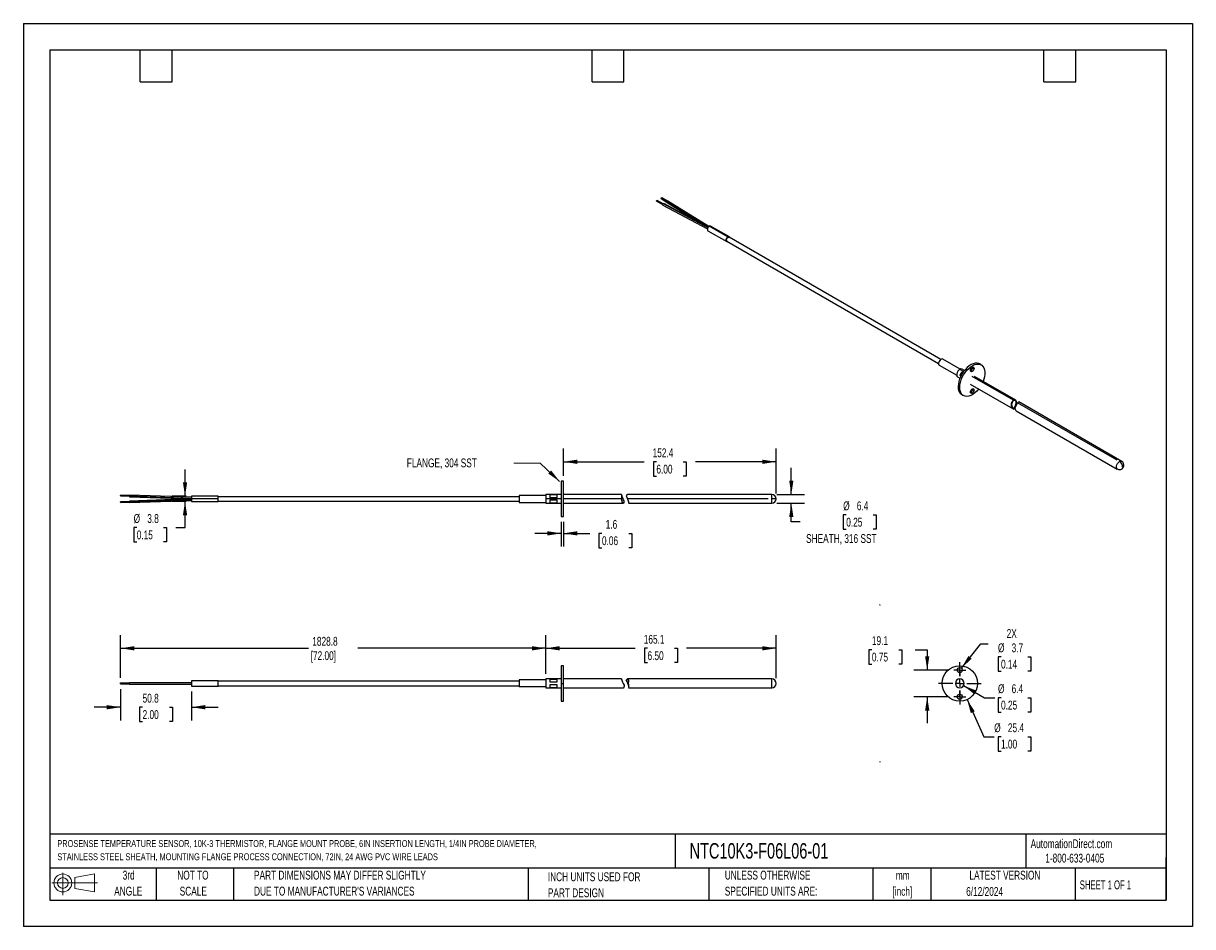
# Model space of a CAD drawing. Header units: millimetres. Extents: x 0 to 838, y 0 to 648.
import ezdxf

# ---------------------------------------------------------------- set-up
doc = ezdxf.new("R2010")
doc.units = ezdxf.units.MM
doc.header["$LTSCALE"] = 3
doc.linetypes.add('CENTERX2', pattern=[20.32, 12.7, -2.54, 2.54, -2.54])
doc.layers.add('CENTER', color=40, linetype='CENTERX2')
doc.layers.add('SLD-DEFPOINTS', color=7, linetype='Continuous')
doc.layers.add('DIMENSIONS', color=140, linetype='Continuous', lineweight=25)
doc.layers.add('TEXT', color=140, linetype='Continuous', lineweight=25)
doc.styles.add('SLDTEXTSTYLE0', font='TXT', dxfattribs={"width": 0.7})
doc.styles.add('SLDTEXTSTYLE1', font='TXT', dxfattribs={"width": 0.65})
doc.dimstyles.new('SLDDIMSTYLE0', dxfattribs={"dimtxt": 6.474023, "dimasz": 9.906, "dimexe": 0, "dimexo": 0.0625, "dimgap": 1.618506, "dimtad": 0, "dimtih": 1, "dimtoh": 1, "dimdec": 1, "dimrnd": 1e-09, "dimzin": 12, "dimdsep": 46, "dimtxsty": 'SLDTEXTSTYLE0', "dimsah": 1, "dimcen": 0.09, "dimadec": 0, "dimazin": 3, "dimtfac": 1, "dimtdec": 1, "dimtmove": 0, "dimatfit": 0, "dimfxl": 0, "dimfrac": 2, "dimtolj": 1, "dimtzin": 12, "dimarcsym": 0})
doc.dimstyles.new('SLDDIMSTYLE1', dxfattribs={"dimtxt": 6.474023, "dimasz": 9.906, "dimexe": 0, "dimexo": 0.0625, "dimgap": 1.618506, "dimtad": 0, "dimtih": 1, "dimtoh": 1, "dimdec": 1, "dimrnd": 1e-09, "dimzin": 12, "dimdsep": 46, "dimtxsty": 'SLDTEXTSTYLE0', "dimsah": 1, "dimcen": 0, "dimadec": 0, "dimazin": 3, "dimtfac": 1, "dimtdec": 1, "dimtofl": 0, "dimtmove": 0, "dimatfit": 3, "dimfxl": 0, "dimfrac": 2, "dimtolj": 1, "dimtzin": 12, "dimarcsym": 0})
doc.dimstyles.new('SLDDIMSTYLE2', dxfattribs={"dimtxt": 6.474023, "dimasz": 9.906, "dimexe": 0, "dimexo": 0.0625, "dimgap": 1.618506, "dimtad": 0, "dimtih": 1, "dimtoh": 1, "dimdec": 1, "dimrnd": 1e-09, "dimzin": 12, "dimdsep": 46, "dimtxsty": 'SLDTEXTSTYLE0', "dimsah": 1, "dimcen": 0, "dimadec": 0, "dimazin": 3, "dimtfac": 1, "dimtdec": 1, "dimtofl": 0, "dimtmove": 0, "dimatfit": 3, "dimfxl": 0, "dimfrac": 2, "dimtolj": 1, "dimtzin": 12, "dimarcsym": 0})
doc.dimstyles.new('SLDDIMSTYLE3', dxfattribs={"dimtxt": 6.474023, "dimasz": 9.906, "dimexe": 0, "dimexo": 0.0625, "dimgap": 1.618506, "dimtad": 0, "dimtih": 1, "dimtoh": 1, "dimdec": 1, "dimrnd": 1e-09, "dimzin": 12, "dimdsep": 46, "dimtxsty": 'SLDTEXTSTYLE0', "dimsah": 1, "dimcen": 0.09, "dimadec": 0, "dimazin": 3, "dimtfac": 1, "dimtdec": 1, "dimtofl": 0, "dimtmove": 0, "dimatfit": 3, "dimfxl": 0, "dimfrac": 2, "dimtolj": 1, "dimtzin": 12, "dimarcsym": 0})

# ---------------------------------------------------------------- blocks, each defined once
blk = doc.blocks.new('Block11')
at = {"color": 7, "linetype": 'Continuous', "lineweight": 18}
for p, q in [((0, 8.65), (32.62, 8.65)), ((7.77, 15.93), (7.77, 0)), ((16.44, 12.5), (30.53, 15.1)), ((16.44, 4.79), (16.44, 12.5)), ((30.53, 15.1), (30.53, 2.19)), ((16.44, 4.79), (30.53, 2.19))]:
    blk.add_line(p, q, dxfattribs=at)
for radius in [6.45, 3.86]:
    blk.add_circle((7.77, 8.65), radius, dxfattribs=at)
blk = doc.blocks.new('Block12')
at = {"layer": 'SLD-DEFPOINTS'}
blk.add_blockref('Block11', (0, 0), dxfattribs=at)
blk = doc.blocks.new('SW_NOTE_0')
at = {"layer": 'TEXT', "color": 0, "linetype": 'CENTERX2', "lineweight": 18, "attachment_point": 1, "style": 'SLDTEXTSTYLE0'}
for s, insert, char_height in [('PROSENSE TEMPERATURE SENSOR, 10K-3 THERMISTOR,\xa0FLANGE MOUNT PROBE, 6IN INSERTION LENGTH, 1/4IN\xa0PROBE\xa0DIAMETER,', (0, 6.39), 4.95771), ('STAINLESS STEEL SHEATH, MOUNTING\xa0FLANGE\xa0PROCESS CONNECTION, 72IN, 24 AWG PVC WIRE LEADS', (0, -3.07), 4.9577)]:
    blk.add_mtext(s, dxfattribs=dict(at, insert=insert, char_height=char_height))
blk = doc.blocks.new('SW_NOTE_0_1')
at = {"layer": 'TEXT', "color": 0, "linetype": 'CENTERX2', "lineweight": 18, "char_height": 6.35, "attachment_point": 2, "style": 'SLDTEXTSTYLE0'}
for s, insert in [('mm', (8.53, 8.19)), ('[inch]', (8.28, -3.28))]:
    blk.add_mtext(s, dxfattribs=dict(at, insert=insert))
blk = doc.blocks.new('SW_NOTE_0_2')
at = {"layer": 'TEXT', "color": 0, "linetype": 'CENTERX2', "lineweight": 18, "char_height": 6.35, "attachment_point": 1, "style": 'SLDTEXTSTYLE0'}
for s, insert in [('UNLESS OTHERWISE', (0, 8.19)), ('SPECIFIED UNITS ARE:', (0, -3.28))]:
    blk.add_mtext(s, dxfattribs=dict(at, insert=insert))
blk = doc.blocks.new('SW_NOTE_0_3')
at = {"layer": 'TEXT', "color": 0, "linetype": 'CENTERX2', "lineweight": 18, "char_height": 6.35, "attachment_point": 1, "style": 'SLDTEXTSTYLE0'}
for s, insert in [('PART DIMENSIONS MAY DIFFER SLIGHTLY', (0, 8.19)), ("DUE TO MANUFACTURER'S VARIANCES", (0, -3.28))]:
    blk.add_mtext(s, dxfattribs=dict(at, insert=insert))
blk = doc.blocks.new('SW_NOTE_0_4')
at = {"layer": 'TEXT', "color": 0, "linetype": 'CENTERX2', "lineweight": 18, "char_height": 6.35, "attachment_point": 2, "style": 'SLDTEXTSTYLE0'}
for s, insert in [('NOT TO', (15.78, 8.19)), ('SCALE', (16.06, -3.28))]:
    blk.add_mtext(s, dxfattribs=dict(at, insert=insert))
blk = doc.blocks.new('SW_NOTE_0_5')
at = {"layer": 'TEXT', "color": 0, "linetype": 'CENTERX2', "lineweight": 18, "char_height": 6.35, "attachment_point": 2, "style": 'SLDTEXTSTYLE0'}
for s, insert in [('3rd', (6.95, 8.19)), ('ANGLE', (6.65, -3.28))]:
    blk.add_mtext(s, dxfattribs=dict(at, insert=insert))
blk = doc.blocks.new('SW_NOTE_0_6')
at = {"layer": 'TEXT', "color": 0, "linetype": 'CENTERX2', "lineweight": 18, "char_height": 6.35, "attachment_point": 1, "style": 'SLDTEXTSTYLE0'}
for s, insert in [('INCH UNITS USED FOR', (0, 8.19)), ('PART DESIGN', (0, -3.28))]:
    blk.add_mtext(s, dxfattribs=dict(at, insert=insert))
blk = doc.blocks.new('_D')
at = {"layer": 'DIMENSIONS'}
for p, q in [((608.29, 198.59), (606.12, 198.59)), ((606.12, 198.59), (606.12, 188.31)), ((627.53, 198.59), (629.71, 198.59)), ((629.71, 198.59), (629.71, 188.31)), ((639.2, 198.59), (647.95, 198.59)), ((647.95, 198.59), (647.95, 183.93)), ((606.12, 188.31), (608.29, 188.31)), ((629.71, 188.31), (627.53, 188.31)), ((663.12, 183.93), (638.42, 183.93)), ((663.12, 164.88), (638.42, 164.88)), ((647.95, 164.88), (647.95, 145.83))]:
    blk.add_line(p, q, dxfattribs=at)
for points in [[(647.95, 183.93), (649.47, 193.84), (646.43, 193.84)], [(647.95, 164.88), (646.43, 154.98), (649.47, 154.98)]]:
    blk.add_solid(points, dxfattribs=at)
at = {"layer": 'DIMENSIONS', "char_height": 6.35, "attachment_point": 1, "style": 'SLDTEXTSTYLE0'}
for s, insert in [('19.1', (608.29, 208.23)), ('0.75', (608.29, 196.49))]:
    blk.add_mtext(s, dxfattribs=dict(at, insert=insert))
blk = doc.blocks.new('_D_1')
at = {"layer": 'DIMENSIONS'}
for p, q in [((672.45, 185.36), (686.5, 202.85)), ((686.5, 202.85), (691.76, 202.85)), ((700.87, 193.45), (698.7, 193.45)), ((698.7, 193.45), (698.7, 183.16)), ((720.11, 193.45), (722.29, 193.45)), ((722.29, 193.45), (722.29, 183.16)), ((698.7, 183.16), (700.87, 183.16)), ((722.29, 183.16), (720.11, 183.16))]:
    blk.add_line(p, q, dxfattribs=at)
blk.add_solid([(672.45, 185.36), (679.84, 192.13), (677.46, 194.03)], dxfattribs=at)
at = {"layer": 'DIMENSIONS', "char_height": 6.35, "attachment_point": 1, "style": 'SLDTEXTSTYLE0'}
for s, insert in [('2X', (704.9, 213.37)), ('%%c', (698.68, 203.09)), ('3.7', (708.45, 203.09)), ('0.14', (700.87, 191.35))]:
    blk.add_mtext(s, dxfattribs=dict(at, insert=insert))
blk = doc.blocks.new('_D_2')
at = {"layer": 'DIMENSIONS'}
for p, q in [((676.52, 162.83), (688.52, 136.17)), ((688.52, 136.17), (695.99, 136.17)), ((700.87, 136.17), (698.7, 136.17)), ((698.7, 136.17), (698.7, 125.89)), ((720.11, 136.17), (722.29, 136.17)), ((722.29, 136.17), (722.29, 125.89)), ((698.7, 125.89), (700.87, 125.89)), ((722.29, 125.89), (720.11, 125.89))]:
    blk.add_line(p, q, dxfattribs=at)
blk.add_solid([(676.52, 162.83), (679.2, 153.17), (681.98, 154.42)], dxfattribs=at)
at = {"layer": 'DIMENSIONS', "char_height": 6.35, "attachment_point": 1, "style": 'SLDTEXTSTYLE0'}
for s, insert in [('%%c', (695.99, 145.81)), ('25.4', (705.76, 145.81)), ('1.00', (700.87, 134.07))]:
    blk.add_mtext(s, dxfattribs=dict(at, insert=insert))
blk = doc.blocks.new('_D_3')
at = {"layer": 'DIMENSIONS'}
for p, q in [((674.05, 172.82), (689.06, 164.15)), ((689.06, 164.15), (696.53, 164.15)), ((700.87, 164.15), (698.7, 164.15)), ((698.7, 164.15), (698.7, 153.86)), ((720.11, 164.15), (722.29, 164.15)), ((722.29, 164.15), (722.29, 153.86)), ((698.7, 153.86), (700.87, 153.86)), ((722.29, 153.86), (720.11, 153.86))]:
    blk.add_line(p, q, dxfattribs=at)
blk.add_solid([(674.05, 172.82), (681.87, 166.55), (683.39, 169.19)], dxfattribs=at)
at = {"layer": 'DIMENSIONS', "char_height": 6.35, "attachment_point": 1, "style": 'SLDTEXTSTYLE0'}
for s, insert in [('%%c', (698.68, 173.79)), ('6.4', (708.45, 173.79)), ('0.25', (700.87, 162.05))]:
    blk.add_mtext(s, dxfattribs=dict(at, insert=insert))
blk = doc.blocks.new('SW_CENTERMARKSYMBOL_0')
at = {"layer": 'CENTER', "color": 0}
for p, q in [((-2.54, 0), (-4.3688, 0)), ((0, 0), (-2.54, 0)), ((0, 2.54), (0, 4.3688)), ((0, 0), (0, 2.54)), ((0, 0), (0, -2.54)), ((0, 0), (2.54, 0)), ((2.54, 0), (4.3688, 0)), ((0, -2.54), (0, -4.3688))]:
    blk.add_line(p, q, dxfattribs=at)
blk = doc.blocks.new('SW_CENTERMARKSYMBOL_1')
at = {"layer": 'CENTER', "color": 0}
for p, q in [((-2.54, 0), (-4.3688, 0)), ((0, 0), (-2.54, 0)), ((0, 2.54), (0, 4.3688)), ((0, 0), (0, 2.54)), ((0, 0), (0, -2.54)), ((0, 0), (2.54, 0)), ((2.54, 0), (4.3688, 0)), ((0, -2.54), (0, -4.3688))]:
    blk.add_line(p, q, dxfattribs=at)
blk = doc.blocks.new('SW_CENTERMARKSYMBOL_2')
at = {"layer": 'CENTER', "color": 0}
for p, q in [((0, 5.08), (0, 15.24)), ((-5.08, 0), (-15.24, 0)), ((0, 0), (-2.54, 0)), ((0, 0), (0, 2.54)), ((0, 0), (0, -2.54)), ((0, 0), (2.54, 0)), ((5.08, 0), (15.24, 0)), ((0, -5.08), (0, -15.24))]:
    blk.add_line(p, q, dxfattribs=at)
blk = doc.blocks.new('_D_4')
at = {"layer": 'DIMENSIONS'}
for p, q in [((69.71, 170.29), (69.71, 147.82)), ((120.49, 168.69), (120.49, 147.82)), ((69.71, 157.34), (50.66, 157.34)), ((85.48, 157.34), (83.31, 157.34)), ((83.31, 157.34), (83.31, 147.05)), ((104.72, 157.34), (106.89, 157.34)), ((106.89, 157.34), (106.89, 147.05)), ((120.49, 157.34), (139.54, 157.34)), ((83.31, 147.05), (85.48, 147.05)), ((106.89, 147.05), (104.72, 147.05))]:
    blk.add_line(p, q, dxfattribs=at)
for points in [[(69.71, 157.34), (59.81, 158.86), (59.81, 155.82)], [(120.49, 157.34), (130.39, 155.82), (130.39, 158.86)]]:
    blk.add_solid(points, dxfattribs=at)
at = {"layer": 'DIMENSIONS', "char_height": 6.35, "attachment_point": 1, "style": 'SLDTEXTSTYLE0'}
for s, insert in [('50.8', (85.48, 166.98)), ('2.00', (85.48, 155.24))]:
    blk.add_mtext(s, dxfattribs=dict(at, insert=insert))
blk = doc.blocks.new('_D_5')
at = {"layer": 'DIMENSIONS'}
for p, q in [((69.71, 178.52), (69.71, 209.12)), ((374.51, 181.39), (374.51, 209.12)), ((69.71, 199.59), (204.51, 199.59)), ((374.51, 199.59), (239.72, 199.59))]:
    blk.add_line(p, q, dxfattribs=at)
for points in [[(69.71, 199.59), (79.62, 198.07), (79.62, 201.12)], [(374.51, 199.59), (364.61, 201.12), (364.61, 198.07)]]:
    blk.add_solid(points, dxfattribs=at)
at = {"layer": 'DIMENSIONS', "char_height": 6.35, "attachment_point": 1, "style": 'SLDTEXTSTYLE0'}
for s, insert in [('1828.8', (207.11, 207.78)), ('[72.00]', (205.95, 197.49))]:
    blk.add_mtext(s, dxfattribs=dict(at, insert=insert))
blk = doc.blocks.new('_D_6')
at = {"layer": 'DIMENSIONS'}
for p, q in [((374.51, 181.39), (374.51, 209.12)), ((539.61, 178.22), (539.61, 209.12)), ((374.51, 199.59), (438.67, 199.59)), ((447.44, 199.59), (445.27, 199.59)), ((445.27, 199.59), (445.27, 189.3)), ((466.68, 199.59), (468.85, 199.59)), ((468.85, 199.59), (468.85, 189.3)), ((539.61, 199.59), (475.45, 199.59)), ((445.27, 189.3), (447.44, 189.3)), ((468.85, 189.3), (466.68, 189.3))]:
    blk.add_line(p, q, dxfattribs=at)
for points in [[(374.51, 199.59), (384.42, 198.07), (384.42, 201.12)], [(539.61, 199.59), (529.71, 201.12), (529.71, 198.07)]]:
    blk.add_solid(points, dxfattribs=at)
at = {"layer": 'DIMENSIONS', "char_height": 6.35, "attachment_point": 1, "style": 'SLDTEXTSTYLE0'}
for s, insert in [('165.1', (444.75, 209.23)), ('6.50', (447.44, 197.49))]:
    blk.add_mtext(s, dxfattribs=dict(at, insert=insert))
blk = doc.blocks.new('_D_7')
at = {"layer": 'DIMENSIONS'}
for p, q in [((550.53, 309.94), (550.53, 328.99)), ((540.25, 309.94), (560.05, 309.94)), ((540.25, 303.59), (560.05, 303.59)), ((550.53, 290.17), (550.53, 303.59)), ((589.91, 295.31), (587.74, 295.31)), ((587.74, 295.31), (587.74, 285.03)), ((609.15, 295.31), (611.32, 295.31)), ((611.32, 295.31), (611.32, 285.03)), ((556.76, 290.17), (550.53, 290.17)), ((587.74, 285.03), (589.91, 285.03)), ((611.32, 285.03), (609.15, 285.03))]:
    blk.add_line(p, q, dxfattribs=at)
for points in [[(550.53, 309.94), (552.05, 319.84), (549, 319.84)], [(550.53, 303.59), (549, 293.68), (552.05, 293.68)]]:
    blk.add_solid(points, dxfattribs=at)
at = {"layer": 'DIMENSIONS', "char_height": 6.35, "attachment_point": 1, "style": 'SLDTEXTSTYLE0'}
for s, insert in [('%%c', (587.72, 304.95)), ('6.4', (597.49, 304.95)), ('0.25', (589.91, 293.21)), ('SHEATH, 316 SST', (561.11, 281.47))]:
    blk.add_mtext(s, dxfattribs=dict(at, insert=insert))
blk = doc.blocks.new('_D_8')
at = {"layer": 'DIMENSIONS'}
for p, q in [((387.21, 323.27), (387.21, 342.86)), ((539.61, 310.57), (539.61, 342.86)), ((387.21, 333.34), (445.02, 333.34)), ((453.79, 333.34), (451.62, 333.34)), ((451.62, 333.34), (451.62, 323.05)), ((473.03, 333.34), (475.2, 333.34)), ((475.2, 333.34), (475.2, 323.05)), ((539.61, 333.34), (481.8, 333.34)), ((451.62, 323.05), (453.79, 323.05)), ((475.2, 323.05), (473.03, 323.05))]:
    blk.add_line(p, q, dxfattribs=at)
for points in [[(387.21, 333.34), (397.12, 331.81), (397.12, 334.86)], [(539.61, 333.34), (529.71, 334.86), (529.71, 331.81)]]:
    blk.add_solid(points, dxfattribs=at)
at = {"layer": 'DIMENSIONS', "char_height": 6.35, "attachment_point": 1, "style": 'SLDTEXTSTYLE0'}
for s, insert in [('152.4', (451.1, 342.97)), ('6.00', (453.79, 331.24))]:
    blk.add_mtext(s, dxfattribs=dict(at, insert=insert))
blk = doc.blocks.new('_D_9')
at = {"layer": 'DIMENSIONS'}
for p, q in [((385.62, 290.25), (385.62, 272.49)), ((387.21, 290.25), (387.21, 272.49)), ((385.62, 282.01), (366.57, 282.01)), ((387.21, 282.01), (406, 282.01)), ((414.77, 282.01), (412.6, 282.01)), ((412.6, 282.01), (412.6, 271.72)), ((434.01, 282.01), (436.18, 282.01)), ((436.18, 282.01), (436.18, 271.72)), ((412.6, 271.72), (414.77, 271.72)), ((436.18, 271.72), (434.01, 271.72))]:
    blk.add_line(p, q, dxfattribs=at)
for points in [[(385.62, 282.01), (375.72, 283.54), (375.72, 280.49)], [(387.21, 282.01), (397.12, 280.49), (397.12, 283.54)]]:
    blk.add_solid(points, dxfattribs=at)
at = {"layer": 'DIMENSIONS', "char_height": 6.35, "attachment_point": 1, "style": 'SLDTEXTSTYLE0'}
for s, insert in [('1.6', (417.46, 291.65)), ('0.06', (414.77, 279.91))]:
    blk.add_mtext(s, dxfattribs=dict(at, insert=insert))
blk = doc.blocks.new('_D_10')
at = {"layer": 'DIMENSIONS'}
for p, q in [((115.89, 308.67), (115.89, 327.72)), ((116.68, 308.67), (106.37, 308.67)), ((116.68, 304.86), (106.37, 304.86)), ((115.89, 286.17), (115.89, 304.86)), ((81.25, 286.17), (79.07, 286.17)), ((79.07, 286.17), (79.07, 275.88)), ((100.49, 286.17), (102.66, 286.17)), ((102.66, 286.17), (102.66, 275.88)), ((109.18, 286.17), (115.89, 286.17)), ((79.07, 275.88), (81.25, 275.88)), ((102.66, 275.88), (100.49, 275.88))]:
    blk.add_line(p, q, dxfattribs=at)
for points in [[(115.89, 308.67), (117.42, 318.57), (114.37, 318.57)], [(115.89, 304.86), (114.37, 294.95), (117.42, 294.95)]]:
    blk.add_solid(points, dxfattribs=at)
at = {"layer": 'DIMENSIONS', "char_height": 6.35, "attachment_point": 1, "style": 'SLDTEXTSTYLE0'}
for s, insert in [('%%c', (79.05, 295.8)), ('3.8', (88.83, 295.8)), ('0.15', (81.25, 284.06))]:
    blk.add_mtext(s, dxfattribs=dict(at, insert=insert))

msp = doc.modelspace()

# ---------------------------------------------------------------- linework, layer by layer
at = {"color": 7, "linetype": 'Continuous'}
for p, q in [((0.01, 647.71), (0.01, 0.01)), ((0.01, 647.71), (838.21, 647.71)), ((838.21, 647.71), (838.21, 0.01)), ((838.21, 0.01), (0.01, 0.01))]:
    msp.add_line(p, q, dxfattribs=at)
for p, q in [((453.95, 520.2), (458.36, 517.83)), ((454.11, 520.71), (458.59, 518.3)), ((458.66, 518.36), (454.26, 520.73)), ((457.29, 522.12), (461.38, 519.59)), ((457.44, 522.63), (461.62, 520.05)), ((461.69, 520.12), (457.6, 522.65)), ((461.78, 520.18), (491.26, 501.93)), ((491.42, 502.04), (462.07, 520.21)), ((458.46, 517.45), (490.39, 500.27)), ((458.76, 518.44), (490.72, 501.23)), ((490.82, 501.36), (459.04, 518.47)), ((461.48, 519.2), (486.8, 503.52)), ((490.73, 499.05), (504.22, 491.26)), ((505.17, 494.47), (491.7, 502.24)), ((506.12, 494.56), (492.63, 502.35)), ((504.24, 491.54), (656.06, 403.89)), ((657.71, 406.75), (505.89, 494.4)), ((656.58, 402.61), (669.08, 395.39)), ((671.58, 399.74), (659.09, 406.95)), ((686.63, 402.82), (685.51, 403.47)), ((669.72, 394.25), (671.42, 393.27)), ((674.03, 398.02), (671.3, 399.59)), ((672.98, 397.89), (671.38, 395.11)), ((672.06, 394.71), (671.38, 395.11)), ((674.6, 398.77), (672.89, 399.75)), ((672.98, 397.89), (673.66, 397.49)), ((674.33, 398.42), (674.12, 398.54)), ((709.74, 377.41), (680.28, 394.41)), ((680.45, 400.99), (681.58, 400.34)), ((711.42, 377.51), (681.87, 394.57)), ((670.18, 387.28), (671.3, 386.63)), ((671.38, 393.8), (671.59, 393.67)), ((671.38, 393.8), (671.59, 393.67)), ((678.7, 389.07), (709.52, 371.28)), ((672.81, 381.47), (673.93, 380.82)), ((680.45, 385.44), (681.58, 384.79)), ((711.25, 377.02), (711.42, 377.51)), ((709.52, 371.28), (709.73, 371.74)), ((711.76, 369.98), (784.21, 328.15)), ((784.01, 334.53), (712.78, 375.65)), ((787.39, 333.65), (713.66, 376.21)), ((387.21, 319.46), (385.62, 319.46)), ((385.62, 319.46), (385.62, 294.06)), ((387.21, 294.06), (387.21, 319.46)), ((76.06, 309.2), (69.71, 309.43)), ((69.71, 309.12), (69.71, 309.42)), ((69.71, 309.12), (69.71, 308.82)), ((69.71, 309.12), (76.06, 308.9)), ((69.71, 308.82), (76.06, 308.59)), ((76.07, 304.93), (69.71, 304.71)), ((69.71, 304.4), (69.71, 304.7)), ((69.71, 304.4), (76.06, 304.63)), ((69.71, 304.4), (69.71, 304.1)), ((69.71, 304.1), (76.06, 304.32)), ((120.49, 307.93), (76.06, 309.48)), ((76.06, 308.9), (76.06, 309.48)), ((76.06, 308.9), (76.06, 308.31)), ((76.06, 308.9), (120.49, 307.35)), ((76.06, 308.31), (120.51, 306.76)), ((120.51, 306.76), (76.06, 305.21)), ((76.06, 304.63), (120.49, 306.18)), ((76.06, 304.04), (120.49, 305.59)), ((76.06, 304.63), (76.06, 305.2)), ((76.06, 304.63), (76.06, 304.04)), ((139.56, 308.67), (120.49, 308.67)), ((120.49, 308.67), (120.49, 306.76)), ((120.49, 306.76), (120.49, 304.86)), ((120.49, 304.86), (139.56, 304.86)), ((139.56, 306.76), (120.51, 306.76)), ((139.56, 306.76), (139.56, 308.67)), ((139.56, 308.41), (355.46, 308.41)), ((139.56, 304.86), (139.56, 306.76)), ((139.56, 305.11), (355.46, 305.11)), ((374.51, 309.27), (355.46, 309.27)), ((355.46, 309.27), (355.46, 304.25)), ((355.46, 304.25), (374.51, 304.25)), ((385.62, 309.94), (374.51, 309.94)), ((374.51, 309.94), (374.51, 306.76)), ((374.51, 306.76), (374.51, 303.59)), ((385.62, 306.76), (374.51, 306.76)), ((374.51, 303.59), (385.62, 303.59)), ((377.69, 309.83), (382.45, 309.83)), ((377.69, 307.57), (377.69, 309.83)), ((382.45, 307.57), (377.69, 307.57)), ((377.69, 305.96), (382.45, 305.96)), ((377.69, 303.69), (377.69, 305.96)), ((382.45, 303.69), (377.69, 303.69)), ((382.45, 309.83), (382.45, 307.57)), ((382.45, 305.96), (382.45, 303.69)), ((428.86, 309.94), (387.21, 309.94)), ((428.86, 306.76), (387.21, 306.76)), ((387.21, 303.59), (429.99, 303.59)), ((429.05, 308.84), (428.99, 309.06)), ((429.11, 308.65), (429, 309.01)), ((430.8, 304.52), (430.74, 304.88)), ((536.44, 309.94), (433.17, 309.94)), ((533.9, 306.76), (433.17, 306.76)), ((433.91, 303.59), (536.44, 303.59)), ((536.44, 306.76), (536.44, 309.94)), ((539.61, 306.76), (536.44, 306.76)), ((536.44, 303.59), (536.44, 306.76)), ((385.62, 294.06), (387.21, 294.06)), ((387.21, 187.11), (385.62, 187.11)), ((385.62, 187.11), (385.62, 174.41)), ((387.21, 174.41), (387.21, 187.11)), ((120.51, 176.31), (120.49, 176.31)), ((120.49, 176.31), (120.49, 172.5)), ((139.56, 176.31), (120.51, 176.31)), ((139.56, 172.5), (139.56, 176.31)), ((355.46, 176.06), (139.56, 176.06)), ((374.51, 176.91), (355.46, 176.91)), ((355.46, 176.91), (355.46, 171.9)), ((385.62, 177.58), (374.51, 177.58)), ((374.51, 177.58), (374.51, 171.23)), ((377.69, 177.48), (382.45, 177.48)), ((377.69, 175.21), (377.69, 177.48)), ((382.45, 177.48), (382.45, 175.21)), ((428.86, 177.58), (387.21, 177.58)), ((432.29, 176.29), (432.17, 176.65)), ((533.9, 177.58), (433.17, 177.58)), ((536.44, 177.58), (533.9, 177.58)), ((536.44, 171.23), (536.44, 177.58)), ((671.3, 174.41), (671.3, 177.58)), ((69.7, 174.1), (76.08, 174.1)), ((69.71, 174.71), (76.06, 174.71)), ((69.71, 174.11), (69.71, 174.71)), ((76.04, 173.82), (120.49, 173.82)), ((76.04, 173.82), (76.04, 173.82)), ((76.06, 174.99), (120.49, 174.99)), ((76.06, 173.83), (76.06, 174.99)), ((120.49, 172.5), (139.56, 172.5)), ((139.56, 172.76), (355.46, 172.76)), ((374.51, 171.9), (355.46, 171.9)), ((374.51, 171.23), (385.62, 171.23)), ((382.45, 175.21), (377.69, 175.21)), ((377.69, 173.6), (382.45, 173.6)), ((377.69, 171.34), (377.69, 173.6)), ((382.45, 171.34), (377.69, 171.34)), ((382.45, 173.6), (382.45, 171.34)), ((385.62, 174.41), (385.62, 161.71)), ((385.62, 174.41), (387.21, 174.41)), ((387.21, 161.71), (387.21, 174.41)), ((387.21, 171.23), (429.98, 171.23)), ((433.91, 171.23), (536.44, 171.23)), ((433.97, 172.16), (433.92, 172.52)), ((385.62, 161.71), (387.21, 161.71))]:
    msp.add_line(p, q)
at = {"flags": 128}
for points in [[(453.96, 520.2), (453.94, 520.21), (453.91, 520.26), (453.89, 520.34), (453.91, 520.43), (453.94, 520.52), (454, 520.61), (454.06, 520.68), (454.11, 520.71)], [(454.11, 520.71), (454.18, 520.74), (454.24, 520.73), (454.26, 520.72)], [(457.29, 522.13), (457.28, 522.13), (457.24, 522.19), (457.23, 522.26), (457.24, 522.35), (457.28, 522.45), (457.33, 522.53), (457.4, 522.6), (457.44, 522.63)], [(457.44, 522.63), (457.52, 522.66), (457.58, 522.66), (457.6, 522.64)], [(461.48, 519.21), (461.45, 519.22), (461.39, 519.32), (461.37, 519.47), (461.39, 519.64), (461.46, 519.82), (461.56, 519.99), (461.69, 520.12), (461.78, 520.18)], [(461.78, 520.18), (461.91, 520.23), (462.04, 520.22), (462.07, 520.2)], [(458.47, 517.46), (458.43, 517.48), (458.37, 517.58), (458.34, 517.73), (458.37, 517.9), (458.44, 518.08), (458.54, 518.24), (458.67, 518.38), (458.76, 518.44)], [(458.76, 518.44), (458.89, 518.49), (459.01, 518.48), (459.04, 518.46)], [(491.68, 502.25), (491.16, 501.84), (490.73, 501.25), (490.44, 500.57), (490.33, 499.92), (490.44, 499.38), (490.73, 499.05), (490.73, 499.05)], [(492.63, 502.35), (492.2, 502.43), (491.68, 502.25)], [(505.17, 494.47), (505.68, 494.64), (506.12, 494.56), (506.41, 494.22), (506.47, 494.07)], [(504.82, 491.21), (504.65, 491.18), (504.22, 491.26), (503.92, 491.6), (503.82, 492.13), (503.92, 492.79), (504.22, 493.46), (504.65, 494.05), (505.17, 494.47)], [(504.45, 491.42), (504.34, 491.47), (504.08, 491.76), (503.99, 492.23), (504.08, 492.8), (504.34, 493.39), (504.72, 493.91), (505.17, 494.27)], [(505.17, 494.27), (505.62, 494.42), (506, 494.35), (506.1, 494.28)], [(659.09, 406.95), (658.77, 407.06), (658.16, 406.98), (657.51, 406.6), (656.9, 405.98), (656.42, 405.2), (656.13, 404.35), (656.07, 403.57), (656.25, 402.95), (656.58, 402.61)], [(685.51, 403.47), (684.84, 403.78), (683.65, 404.04), (682.35, 404), (680.96, 403.66), (679.52, 403.04), (678.08, 402.14), (676.66, 400.98), (675.31, 399.61), (674.06, 398.06), (672.94, 396.35), (671.98, 394.55), (671.21, 392.7), (670.64, 390.83), (670.3, 389.01), (670.18, 387.28)], [(671.3, 386.63), (671.42, 388.36), (671.77, 390.18), (672.33, 392.05), (673.1, 393.9), (674.06, 395.71), (675.18, 397.41), (676.43, 398.96), (677.79, 400.34), (679.2, 401.49), (680.65, 402.39), (682.08, 403.02), (683.47, 403.35), (684.77, 403.39), (685.96, 403.13), (687.01, 402.58), (687.87, 401.74), (688.55, 400.65), (689, 399.33), (689.23, 397.82), (689.23, 396.15), (689, 394.37), (688.55, 392.52), (688.02, 391.02)], [(671.3, 399.59), (670.57, 399.03), (669.92, 398.25), (669.42, 397.34), (669.13, 396.38), (669.07, 395.5), (669.25, 394.77), (669.65, 394.29), (669.72, 394.25)], [(674.12, 398.54), (674.4, 398.6), (674.47, 398.6)], [(681.58, 400.34), (681.48, 399.71), (681.2, 399.07), (680.78, 398.5), (680.28, 398.1), (679.79, 397.93), (679.37, 398.01), (679.09, 398.33), (678.99, 398.85), (679.09, 399.48), (679.37, 400.12), (679.79, 400.69), (680.28, 401.09), (680.78, 401.26), (681.2, 401.18), (681.48, 400.86), (681.58, 400.34)], [(684.85, 385.52), (684.77, 385.43), (683.47, 383.96), (682.08, 382.69), (680.65, 381.67), (679.2, 380.9), (677.79, 380.42), (676.43, 380.23), (675.18, 380.34), (674.06, 380.75), (673.1, 381.44), (672.33, 382.41), (671.77, 383.62), (671.42, 385.04), (671.3, 386.63)], [(671.5, 393.46), (671.47, 393.53), (671.38, 393.8)], [(681.58, 384.79), (681.48, 384.16), (681.2, 383.51), (680.78, 382.95), (680.28, 382.55), (679.79, 382.38), (679.37, 382.46), (679.09, 382.78), (678.99, 383.29), (679.09, 383.92), (679.37, 384.57), (679.79, 385.13), (680.28, 385.53), (680.78, 385.71), (681.2, 385.62), (681.48, 385.3), (681.58, 384.79)], [(709.52, 371.28), (709.83, 371.18), (710.19, 371.32), (710.6, 371.89), (711, 372.77), (711.35, 373.67), (711.7, 374.63), (711.93, 375.52), (711.97, 376.39), (711.77, 377.1), (711.42, 377.51), (711.42, 377.51)], [(709.73, 371.74), (709.99, 371.68), (710.29, 371.84), (710.58, 372.27), (710.92, 373.04), (711.21, 373.84), (711.47, 374.71), (711.63, 375.5), (711.63, 376.21), (711.48, 376.75), (711.25, 377.02)], [(711.76, 369.98), (711.49, 370.2), (711.17, 370.75), (711.06, 371.57), (711.24, 372.47), (711.65, 373.42), (712.11, 374.33), (712.47, 375.05), (712.78, 375.65)], [(712.78, 375.65), (712.97, 375.95), (713.17, 376.17), (713.53, 376.27), (713.66, 376.21)], [(784.22, 328.15), (783.86, 328.49), (783.59, 329.18), (783.59, 330.08), (783.86, 331.08), (784.36, 332.06), (785.03, 332.9), (785.8, 333.5)], [(428.86, 309.9), (428.86, 309.92), (428.88, 309.62), (428.99, 309.02), (429, 309.01)], [(428.86, 306.76), (428.87, 305.62), (428.95, 304.71), (429.19, 304.07), (429.56, 303.7), (430.07, 303.59), (430.58, 303.88), (430.78, 304.37), (430.8, 304.52)], [(428.9, 306.76), (428.93, 305.9), (429.04, 305.13), (429.26, 304.57), (429.59, 304.22), (430.02, 304.1), (430.48, 304.31), (430.71, 304.74), (430.74, 304.88)], [(430.74, 304.88), (430.6, 305.39), (430.32, 306.09), (429.92, 306.91), (429.45, 307.85), (429.14, 308.57), (429.13, 308.59)], [(433.91, 303.61), (433.9, 303.59), (433.95, 303.8), (433.98, 304.34), (433.86, 305.12), (433.57, 305.92), (433.17, 306.76)], [(428.86, 177.58), (428.87, 177.37), (428.95, 176.83), (429.19, 176.09), (429.56, 175.26), (430.07, 174.26), (430.58, 173.08), (430.78, 172.32), (430.8, 172.16)], [(432.29, 176.29), (432.43, 175.92), (432.76, 175.21), (433.2, 174.34), (433.66, 173.35), (433.88, 172.67), (433.96, 172.22)], [(433.97, 172.16), (433.98, 172.64), (433.93, 173.49), (433.9, 174.54), (433.95, 175.56), (433.98, 176.46), (433.86, 177.13), (433.57, 177.47), (433.17, 177.58)], [(433.96, 175.94), (433.84, 176.55), (433.59, 176.92), (433.23, 177.07), (433.17, 177.07)], [(433.91, 171.26), (433.9, 171.24), (433.96, 171.48), (433.98, 172.05), (433.97, 172.16)], [(433.92, 172.52), (433.95, 172.69), (433.96, 173)], [(669.06, 172.16), (669.6, 171.73), (669.93, 171.58)]]:
    msp.add_lwpolyline(points, dxfattribs=at)
for centre, radius in [((671.3, 174.41), 12.7), ((671.3, 183.93), 1.83), ((671.3, 164.88), 1.83)]:
    msp.add_circle(centre, radius)
for centre, radius, start, end in [((672.23, 398.38), 1.53, 64.16767, 127.14279), ((676.47, 394.02), 5.21, 132.05881, 167.94119), ((677.86, 400.99), 2.59, 296.06567, 3.93971), ((676.45, 386.62), 6.3, 173.93521, 234.75261), ((677.86, 385.44), 2.59, 296.06567, 3.93971), ((711.74, 374.27), 3.73, 122.57731, 233.29894), ((710.66, 376.1), 1.6, 61.8014, 125.20956), ((710.54, 375.77), 1.44, 60.67888, 122.87228), ((711.63, 374.35), 3.23, 125.34051, 233.94272), ((785.67, 330.3), 2.58, 235.94477, 272.96562), ((786.72, 332.3), 1.51, 63.89144, 127.50462), ((785.81, 330.89), 3.16, 269.76298, 60.35436), ((783.17, 329.39), 4.88, 2.60548, 57.39452), ((438.24, 307.34), 9.39, 169.7419, 183.49855), ((434.84, 307.05), 5.95, 164.4416, 182.80693), ((433.22, 308.86), 1.06, 92.92106, 171.94428), ((444.91, 313.31), 13.44, 198.64752, 209.12682), ((536.44, 306.76), 3.18, 0, 90), ((536.44, 306.76), 3.18, 270, 0), ((433.27, 176.47), 1.11, 95.43469, 170.73525), ((433.34, 175.99), 1.09, 99.09135, 164.18222), ((536.44, 174.41), 3.18, 0, 90), ((671.3, 174.41), 3.18, 90, 270), ((671.3, 174.41), 3.18, 270, 90), ((429.98, 172.08), 0.825, 270.55887, 5.37064), ((536.44, 174.41), 3.18, 270, 0)]:
    msp.add_arc(centre, radius, start, end)
at = {"color": 179, "linetype": 'Continuous', "lineweight": 18}
for centre, start, end in [((614.1, 230.16), 57.00002, 131.407), ((614.1, 118.64), 228.593, 302.99994)]:
    msp.add_arc(centre, 0.5, start, end, dxfattribs=at)
msp.add_solid([(384.49, 319.18), (378.35, 327.1), (376.26, 324.89)])
at = {"layer": 'TEXT'}
for p, q in [((19.05, 628.65), (819.15, 628.65)), ((19.05, 628.65), (19.05, 19.05)), ((83.82, 605.79), (83.82, 628.65)), ((106.68, 605.79), (106.68, 628.65)), ((407.67, 605.79), (407.67, 628.65)), ((430.53, 605.79), (430.53, 628.65)), ((731.52, 605.79), (731.52, 628.65)), ((754.38, 605.79), (754.38, 628.65)), ((819.15, 628.65), (819.15, 19.05)), ((83.82, 605.79), (106.68, 605.79)), ((407.67, 605.79), (430.53, 605.79)), ((731.52, 605.79), (754.38, 605.79)), ((819.15, 66.38), (19.05, 66.38)), ((467.28, 66.38), (467.28, 41.91)), ((718.73, 66.38), (718.73, 41.91)), ((819.15, 19.05), (819.15, 49.53)), ((819.15, 41.91), (19.05, 41.91)), ((95.25, 41.91), (95.25, 19.05)), ((150.63, 41.91), (150.63, 19.05)), ((361.94, 41.91), (361.94, 19.05)), ((491.34, 41.91), (491.34, 19.05)), ((609.07, 41.91), (609.07, 19.05)), ((650.44, 41.91), (650.44, 19.05)), ((754.05, 41.91), (754.05, 19.05)), ((19.05, 19.05), (819.15, 19.05))]:
    msp.add_line(p, q, dxfattribs=at)
at = {"layer": 'TEXT', "linetype": 'CENTERX2', "lineweight": 18, "flags": 128}
msp.add_lwpolyline([(351.54, 332.38), (370.59, 332.38), (384.49, 319.18)], dxfattribs=at)

# ---------------------------------------------------------------- block references
at = {"layer": 'CENTER'}
for name, p in [('SW_CENTERMARKSYMBOL_2', (671.3, 174.41)), ('SW_CENTERMARKSYMBOL_0', (671.3, 183.93)), ('SW_CENTERMARKSYMBOL_1', (671.3, 164.88))]:
    msp.add_blockref(name, p, dxfattribs=at)
at = {"layer": 'SLD-DEFPOINTS'}
msp.add_blockref('Block12', (20.51, 22.66), dxfattribs=at)
at = {"layer": 'TEXT', "linetype": 'CENTERX2', "lineweight": 18}
for name, p in [('SW_NOTE_0', (24.34, 55.66)), ('SW_NOTE_0_5', (68.54, 31.91)), ('SW_NOTE_0_4', (105.77, 31.91)), ('SW_NOTE_0_3', (165.36, 31.91)), ('SW_NOTE_0_6', (375.99, 30.74)), ('SW_NOTE_0_2', (502.82, 31.91)), ('SW_NOTE_0_1', (621.86, 31.77))]:
    msp.add_blockref(name, p, dxfattribs=at)

# ---------------------------------------------------------------- texts
for s, insert, char_height, attachment_point, style in [('FLANGE, 304 SST', (274.88, 335.7), 6.35, 1, 'SLDTEXTSTYLE0'), ('NTC10K3-F06L06-01', (477.62, 59.89), 11.1125, 1, 'SLDTEXTSTYLE0'), ('AutomationDirect.com', (722.08, 62.63), 6.35, 1, 'SLDTEXTSTYLE0'), ('1-800-633-0405', (732.57, 52.31), 6.35, 1, 'SLDTEXTSTYLE0'), ('LATEST VERSION', (703.66, 40.09), 6.35, 2, 'SLDTEXTSTYLE0'), ('6/12/2024', (689.1, 28.4), 6.35, 2, 'SLDTEXTSTYLE0'), ('SHEET 1 OF 1', (757.32, 33.15), 6.35, 1, 'SLDTEXTSTYLE1')]:
    msp.add_mtext(s, dxfattribs=dict(at, insert=insert, char_height=char_height, attachment_point=attachment_point, style=style))

# ---------------------------------------------------------------- dimensions: what is measured, and where the dimension line sits
at = {"layer": 'DIMENSIONS'}
for base, p1, p2, dimstyle, picture, middle in [((539.61, 333.34), (387.21, 319.46), (539.61, 306.76), 'SLDDIMSTYLE3', '_D_8', (463.41, 333.34)), ((387.21, 282.01), (385.62, 294.06), (387.21, 294.06), 'SLDDIMSTYLE0', '_D_9', (424.39, 282.01)), ((374.51, 199.59), (539.61, 174.41), (374.51, 177.58), 'SLDDIMSTYLE3', '_D_6', (457.06, 199.59)), ((120.49, 157.34), (69.71, 174.1), (120.49, 172.5), 'SLDDIMSTYLE0', '_D_4', (95.1, 157.34))]:
    dim = msp.add_linear_dim(base=base, p1=p1, p2=p2, dimstyle=dimstyle, dxfattribs=at)
    dim.commit()
    dim.dimension.update_dxf_attribs({"geometry": picture, "text_midpoint": middle, "dimtype": 160})
for base, p1, p2, text, picture, middle in [((115.89, 308.67), (120.49, 304.86), (120.49, 308.67), '%%c<>', '_D_10', (115.89, 286.17)), ((550.52566431, 303.58722734), (536.43660922, 309.93722734), (536.43660922, 303.58722734), '%%c<>\\PSHEATH, 316 SST', '_D_7', (550.52566431, 290.16980261))]:
    dim = msp.add_linear_dim(base=base, p1=p1, p2=p2, angle=90, text=text, dimstyle='SLDDIMSTYLE0', dxfattribs=at)
    dim.commit()
    dim.dimension.update_dxf_attribs({"geometry": picture, "text_midpoint": middle, "dimtype": 160})
dim = msp.add_diameter_dim_2p(p1=(670.16, 182.51), p2=(672.45, 185.36), text='2X\\P<>', dimstyle='SLDDIMSTYLE1', dxfattribs=at)
dim.commit()
dim.dimension.update_dxf_attribs({"geometry": '_D_1', "text_midpoint": (710.49, 198.59), "dimtype": 163})
dim = msp.add_linear_dim(base=(374.51, 199.59), p1=(69.71, 174.71), p2=(374.51, 177.58), text='1828.8\\P[72.00]', dimstyle='SLDDIMSTYLE3', dxfattribs=at)
dim.commit()
dim.dimension.update_dxf_attribs({"geometry": '_D_5', "text_midpoint": (222.11, 199.59), "dimtype": 160})
dim = msp.add_linear_dim(base=(647.94903207, 164.88174532), p1=(666.93461986, 183.93174532), p2=(666.93461986, 164.88174532), angle=90, dimstyle='SLDDIMSTYLE0', dxfattribs=at)
dim.commit()
dim.dimension.update_dxf_attribs({"geometry": '_D', "text_midpoint": (647.94903207, 198.5948233), "dimtype": 160})
for p1, p2, picture, middle in [((666.09, 185.99), (676.52, 162.83), '_D_2', (710.49, 136.17)), ((668.55, 175.99), (674.05, 172.82), '_D_3', (710.49, 164.15))]:
    dim = msp.add_diameter_dim_2p(p1=p1, p2=p2, dimstyle='SLDDIMSTYLE2', dxfattribs=at)
    dim.commit()
    dim.dimension.update_dxf_attribs({"geometry": picture, "text_midpoint": middle, "dimtype": 163})

doc.saveas('drawing.dxf')
